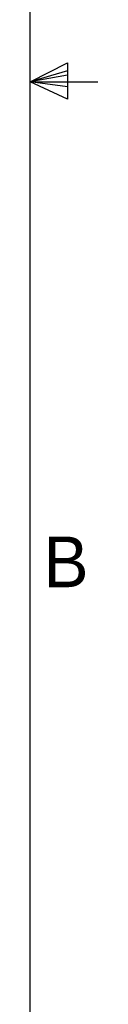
# Model space of a CAD drawing. Extents: x 5 to 273, y 8 to 212.
# Tile 18 of 19: x 270 to 273.18, y 65.68 to 111.94. Entities that reach past the tile are written whole.
import ezdxf

# ---------------------------------------------------------------- set-up
doc = ezdxf.new("R2010")
doc.units = 0
doc.layers.get('0').update_dxf_attribs({"linetype": 'CONTINUOUS'})

msp = doc.modelspace()

# ---------------------------------------------------------------- linework, layer by layer
at = {"color": 255, "linetype": 'CONTINUOUS'}
for p, q in [((270, 9.959), (270, 208.079)), ((270, 109.019), (271.757, 109.916)), ((271.757, 109.916), (271.757, 108.206)), ((271.757, 109.539), (270, 109.019)), ((271.757, 109.327), (270, 109.019)), ((271.757, 108.784), (270, 109.019)), ((271.757, 108.784), (270, 109.019)), ((271.757, 108.206), (270, 109.019)), ((270, 109.019), (273.175, 109.019))]:
    msp.add_line(p, q, dxfattribs=at)

# ---------------------------------------------------------------- texts
at = {"color": 7, "insert": (270.618, 87.658), "char_height": 2.381, "attachment_point": 1}
msp.add_mtext('B', dxfattribs=at)

doc.saveas('drawing.dxf')
